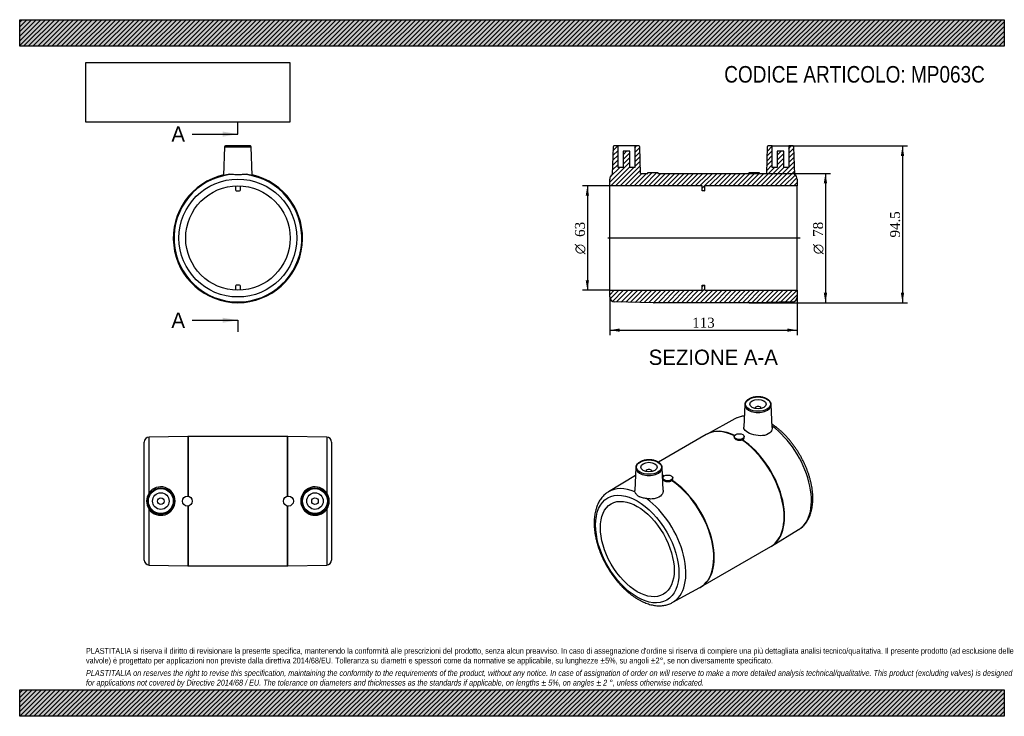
# Model space of a CAD drawing. Header units: millimetres. Extents: x 0 to 594, y 0 to 420.
import ezdxf
from ezdxf.enums import TextEntityAlignment as Align
from ezdxf.lldxf.tags import DXFTag

# ---------------------------------------------------------------- set-up
doc = ezdxf.new("R2010")
doc.units = ezdxf.units.MM
doc.header["$LTSCALE"] = 2
for name, color, linetype in [('Default', 7, 'Continuous'), ('DV4_Default', 7, 'Continuous'), ('MP063C', 7, 'Continuous')]:
    doc.layers.add(name, color=color, linetype=linetype)
doc.styles.add('SEACAD_Solid_Edge_ANSI', font='seans.ttf')
doc.styles.add('SEACAD_Solid_Edge_ANSI1_Symbols', font='semeca1.ttf')
doc.styles.add('SEACAD_Times_New_Roman', font='times.ttf')
tags = doc.linetypes.add('CENTER2', pattern=[28.575, 19.05, -3.175, 3.175, -3.175]).pattern_tags.tags
tags[10:11] = [DXFTag(74, 4), DXFTag(75, 0), DXFTag(340, '0'), DXFTag(46, 0.0), DXFTag(50, 0.0), DXFTag(44, 0.0), DXFTag(45, 0.0)]
tags[8:9] = [DXFTag(74, 4), DXFTag(75, 0), DXFTag(340, '0'), DXFTag(46, 0.0), DXFTag(50, 0.0), DXFTag(44, 0.0), DXFTag(45, 0.0)]
tags[6:7] = [DXFTag(74, 4), DXFTag(75, 0), DXFTag(340, '0'), DXFTag(46, 0.0), DXFTag(50, 0.0), DXFTag(44, 0.0), DXFTag(45, 0.0)]
tags[4:5] = [DXFTag(74, 4), DXFTag(75, 0), DXFTag(340, '0'), DXFTag(46, 0.0), DXFTag(50, 0.0), DXFTag(44, 0.0), DXFTag(45, 0.0)]
doc.dimstyles.new('ANSImm', dxfattribs={"dimtxt": 6, "dimasz": 6, "dimexe": 3, "dimexo": 0, "dimgap": 1.5, "dimtad": 1, "dimdsep": 46, "dimtxsty": 'SEACAD_Times_New_Roman', "dimblk1": '_SE_FILLED', "dimblk2": '_SE_FILLED', "dimsah": 1, "dimcen": 3, "dimazin": 0, "dimtfac": 0.85, "dimtdec": 3, "dimtofl": 0, "dimtmove": 0, "dimatfit": 3, "dimfxl": 1, "dimarcsym": 0})
picture_1 = doc.add_image_def('image1.jpg', size_in_pixel=(4302, 1260))

# ---------------------------------------------------------------- blocks, each defined once
blk = doc.blocks.new('SE')
at = {"layer": 'MP063C', "color": 7, "linetype": 'Continuous'}
for p, q in [((123.63, 343.39), (123.03, 326.1)), ((123.63, 343.39), (139.66, 343.39)), ((139.16, 343.87), (124.13, 343.87)), ((140.27, 326.09), (139.66, 343.39)), ((130.15, 319.84), (130.15, 317.34)), ((130.65, 316.84), (132.65, 316.84)), ((133.15, 317.34), (133.15, 319.84)), ((130.15, 259.41), (130.15, 256.91)), ((132.65, 259.91), (130.65, 259.91)), ((133.15, 256.91), (133.15, 259.41))]:
    blk.add_line(p, q, dxfattribs=at)
for radius in [35.56, 31.5]:
    blk.add_circle((131.65, 288.37), radius, dxfattribs=at)
for centre, radius, start, end in [((124.13, 343.37), 0.5, 90, 178), ((139.16, 343.37), 0.5, 2, 90), ((131.65, 295.12), 32.15, 98.87984, 105.54341), ((131.65, 295.12), 32.15, 74.45371, 81.12085), ((131.65, 288.37), 39, 102.75529, 77.24471), ((131.65, 288.37), 39, 102.75391, 77.24609), ((131.65, 288.37), 38.56, 97.33215, 82.66785), ((130.65, 317.34), 0.5, 180, 270), ((132.65, 317.34), 0.5, 270, 0), ((130.65, 259.41), 0.5, 90, 180), ((132.65, 259.41), 0.5, 0, 90)]:
    blk.add_arc(centre, radius, start, end, dxfattribs=at)
blk.add_open_spline([(136.57, 326.61), (135.84, 326.7), (135.06, 326.65), (133.38, 326.53), (132.51, 326.46), (130.76, 326.46), (129.9, 326.53), (128.23, 326.65), (127.45, 326.7), (126.73, 326.61)], degree=3, knots=[0, 0, 0, 0, 0.25, 0.25, 0.5, 0.5, 0.75, 0.75, 1, 1, 1, 1], dxfattribs=at)
blk = doc.blocks.new('SE1')
at = {"layer": 'MP063C', "color": 7, "linetype": 'Continuous'}
for p, q in [((437.39, 187.94), (436.81, 174.29)), ((443.41, 185.6), (443.41, 185.57)), ((447.41, 185.57), (447.41, 185.6)), ((454.01, 174.14), (453.42, 187.94)), ((431.38, 179.32), (414.64, 170.16)), ((414.1, 169.86), (385.34, 153.26)), ((414.64, 170.15), (414.11, 169.85)), ((431.09, 168.62), (431.09, 168.17)), ((435.67, 166.65), (435.98, 166.77)), ((437.09, 168.13), (437.09, 168.62)), ((371.63, 149.97), (371.04, 136.14)), ((388.24, 136.37), (387.66, 149.97)), ((371.42, 145.21), (355.12, 135.29)), ((377.64, 147.64), (377.64, 147.6)), ((381.64, 147.6), (381.64, 147.64)), ((387.96, 143.72), (387.96, 143.22)), ((393.96, 143.26), (393.96, 143.72)), ((393.29, 142.12), (393.51, 142.31)), ((453.63, 102.62), (469.93, 112.54)), ((410.94, 77.97), (453.1, 102.31)), ((393.67, 68.52), (410.41, 77.67)), ((410.41, 77.68), (410.94, 77.98))]:
    blk.add_line(p, q, dxfattribs=at)
blk.add_arc((450.76, 106.94), 5.17, 296.8674, 303.65779, dxfattribs=at)
for centre, major_axis in [((445.41, 188.22), (-7.52, 0)), ((445.41, 188.22), (-5, 0)), ((434.09, 168.62), (-3, 0)), ((379.64, 150.25), (-7.52, 0)), ((379.64, 150.25), (5, 0)), ((390.96, 143.72), (3, 0)), ((372.57, 100.85), (17.78, -30.79)), ((372.57, 100.85), (15.75, -27.28))]:
    blk.add_ellipse(centre, major_axis=major_axis, ratio=0.57735, dxfattribs=at)
for centre, major_axis, start_param, end_param in [((445.41, 187.82), (8.02, 0), 3.135678, 6.283185), ((445.41, 187.82), (8.02, 0), 3.116897, 3.135678), ((445.41, 185.6), (-2, 0), 3.112862, 6.283185), ((445.41, 185.6), (-2, 0), 0, 0.02873), ((445.41, 187.82), (8.02, 0), 0.024695, 0.037499), ((445.41, 187.82), (8.02, 0), 0, 0.024695), ((450.4, 145.78), (19.28, -33.39), 2.865958, 3.128251), ((433.6, 136.09), (19.5, -33.77), 2.441709, 3.141593), ((433.87, 136.24), (19.5, -33.77), 2.44604, 3.128227), ((450.4, 145.78), (19.28, -33.39), 0.013342, 2.224446), ((433.6, 136.09), (19.5, -33.77), 0, 2.281255), ((433.87, 136.24), (19.5, -33.77), 0.013403, 2.279605), ((379.64, 149.86), (8.02, 0), 3.135678, 6.283185), ((379.64, 149.86), (8.02, 0), 3.116897, 3.135678), ((379.64, 147.64), (2, 0), 0, 3.170323), ((379.64, 149.86), (8.02, 0), 0.024695, 0.037499), ((379.64, 149.86), (8.02, 0), 0, 0.024695), ((379.64, 147.64), (2, 0), 6.254455, 6.283185), ((391.44, 111.75), (19.5, -33.77), -3.832663, -3.796425), ((391.18, 111.59), (19.5, -33.77), -3.833181, -3.806598), ((374.65, 102.05), (19.28, -33.39), 2.484165, 3.152556), ((391.18, 111.59), (19.5, -33.77), 6.269843, 8.56279), ((391.44, 111.75), (19.5, -33.77), -0.000077, 2.281255), ((374.65, 102.05), (19.28, -33.39), 3.152556, 3.154935), ((374.65, 102.05), (19.28, -33.39), -0.013022, 2.228224)]:
    blk.add_ellipse(centre, major_axis=major_axis, ratio=0.57735, start_param=start_param, end_param=end_param, dxfattribs=at)
for points, knots in [([(453.41, 188), (453.41, 188.01), (453.42, 188.2), (453.33, 188.59), (453.14, 189.13), (452.84, 189.66), (452.45, 190.17), (451.96, 190.64), (451.38, 191.07), (450.72, 191.46), (449.99, 191.81), (449.2, 192.09), (448.36, 192.33), (447.48, 192.5), (446.57, 192.61), (445.65, 192.66), (444.73, 192.64), (443.82, 192.56), (442.93, 192.43), (442.06, 192.23), (441.24, 191.97), (440.48, 191.65), (439.78, 191.29), (439.15, 190.87), (438.6, 190.41), (438.14, 189.91), (437.79, 189.37), (437.54, 188.82), (437.41, 188.29), (437.4, 187.99), (437.4, 187.84)], [0, 0, 0, 0, 0.001461, 0.037123, 0.072826, 0.108905, 0.145547, 0.182735, 0.220317, 0.258109, 0.295965, 0.333794, 0.371572, 0.409298, 0.446984, 0.484644, 0.522296, 0.559959, 0.597646, 0.635377, 0.673172, 0.711046, 0.749011, 0.787059, 0.825144, 0.863134, 0.900839, 0.938036, 0.974585, 1, 1, 1, 1]), ([(437.1, 181.1), (436.69, 181.06), (435.86, 180.93), (434.62, 180.65), (433.41, 180.26), (432.29, 179.8), (431.68, 179.47), (431.36, 179.3)], [0.92344676, 0.92344676, 0.92344676, 0.92344676, 0.93855657, 0.95497284, 0.97124946, 0.98741063, 1, 1, 1, 1]), ([(454.01, 174.14), (454.04, 173.23), (453.75, 172.32), (452.35, 170.53), (451, 169.76), (447.78, 169.04), (445.89, 169.08), (442.33, 169.75), (440.62, 170.38), (438.05, 171.86), (437.18, 172.73), (436.83, 173.82), (436.8, 174.06), (436.81, 174.29)], [0.03003, 0.03003, 0.03003, 0.03003, 0.125, 0.125, 0.25, 0.25, 0.375, 0.375, 0.5, 0.5, 0.625, 0.625, 0.6595705, 0.6595705, 0.6595705, 0.6595705]), ([(469.89, 112.53), (469.96, 112.57), (470.36, 112.79), (471.12, 113.34), (472.1, 114.12), (473.01, 115.01), (473.87, 115.97), (474.66, 117.02), (475.38, 118.15), (476.03, 119.36), (476.61, 120.64), (477.11, 121.99), (477.54, 123.41), (477.9, 124.9), (478.17, 126.44), (478.36, 128.04), (478.48, 129.69), (478.51, 131.38), (478.46, 133.11), (478.34, 134.87), (478.13, 136.66), (477.85, 138.47), (477.5, 140.3), (477.07, 142.15), (476.56, 144), (475.99, 145.86), (475.34, 147.71), (474.63, 149.56), (473.86, 151.4), (473.02, 153.22), (472.12, 155.02), (471.16, 156.79), (470.14, 158.54), (469.08, 160.25), (467.96, 161.93), (466.79, 163.56), (465.58, 165.14), (464.33, 166.67), (463.04, 168.15), (461.72, 169.56), (460.36, 170.91), (458.98, 172.19), (457.56, 173.41), (456.13, 174.54), (454.92, 175.43), (454.18, 175.93), (453.93, 176.1)], [0, 0, 0, 0, 0.0026844, 0.0187124, 0.0347439, 0.0508185, 0.0669731, 0.0832384, 0.099636, 0.1161779, 0.1328655, 0.1496907, 0.1666382, 0.1836876, 0.2008165, 0.2180031, 0.2352275, 0.2524733, 0.2697269, 0.2869765, 0.3042161, 0.3214422, 0.3386527, 0.355847, 0.3730253, 0.3901886, 0.4073383, 0.4244761, 0.441604, 0.458724, 0.4758383, 0.4929491, 0.5100586, 0.5271692, 0.5442824, 0.5614004, 0.5785256, 0.5956603, 0.6128068, 0.6299671, 0.6471434, 0.6643375, 0.6815509, 0.6987847, 0.7160393, 0.7248824, 0.7248824, 0.7248824, 0.7248824]), ([(431.09, 168.16), (431.09, 168.1), (431.1, 168.04), (431.15, 167.79), (431.24, 167.62), (431.54, 167.28), (431.73, 167.13), (432.21, 166.85), (432.48, 166.73), (433.09, 166.55), (433.41, 166.49), (434.08, 166.42), (434.41, 166.42), (435.07, 166.49), (435.38, 166.55), (435.67, 166.65)], [0.2071313, 0.2071313, 0.2071313, 0.2071313, 0.25, 0.25, 0.375, 0.375, 0.5, 0.5, 0.625, 0.625, 0.75, 0.75, 0.875, 0.875, 1, 1, 1, 1]), ([(435.98, 166.77), (436.64, 167.06), (437.04, 167.53), (437.09, 168.06), (437.09, 168.09), (437.09, 168.13)], [0, 0, 0, 0, 0.25, 0.25, 0.2658079, 0.2658079, 0.2658079, 0.2658079]), ([(387.65, 150.04), (387.65, 150.04), (387.66, 150.23), (387.57, 150.63), (387.38, 151.17), (387.08, 151.7), (386.69, 152.2), (386.2, 152.67), (385.62, 153.11), (384.96, 153.5), (384.23, 153.84), (383.44, 154.13), (382.6, 154.36), (381.72, 154.53), (380.81, 154.64), (379.89, 154.69), (378.97, 154.67), (378.06, 154.6), (377.16, 154.46), (376.3, 154.26), (375.48, 154), (374.72, 153.69), (374.01, 153.32), (373.39, 152.9), (372.84, 152.44), (372.38, 151.94), (372.03, 151.41), (371.78, 150.85), (371.65, 150.32), (371.64, 150.02), (371.64, 149.87)], [0, 0, 0, 0, 0.001461, 0.037123, 0.072826, 0.108905, 0.145547, 0.182735, 0.220317, 0.258109, 0.295965, 0.333794, 0.371572, 0.409298, 0.446984, 0.484644, 0.522296, 0.559959, 0.597646, 0.635377, 0.673172, 0.711046, 0.749011, 0.787059, 0.825144, 0.863134, 0.900839, 0.938036, 0.974585, 1, 1, 1, 1]), ([(387.96, 143.22), (387.96, 142.79), (388.28, 142.35), (389.43, 141.69), (390.28, 141.48), (391.95, 141.5), (392.76, 141.72), (393.29, 142.12)], [0.2658079, 0.2658079, 0.2658079, 0.2658079, 0.5, 0.5, 0.75, 0.75, 1, 1, 1, 1]), ([(393.51, 142.31), (393.69, 142.48), (393.81, 142.67), (393.93, 143), (393.96, 143.13), (393.96, 143.26)], [0, 0, 0, 0, 0.125, 0.125, 0.2071313, 0.2071313, 0.2071313, 0.2071313]), ([(355.18, 135.32), (355.1, 135.27), (354.7, 135.05), (353.93, 134.5), (352.95, 133.71), (352.03, 132.83), (351.18, 131.86), (350.39, 130.81), (349.67, 129.68), (349.02, 128.48), (348.44, 127.2), (347.94, 125.84), (347.51, 124.42), (347.15, 122.94), (346.88, 121.39), (346.69, 119.79), (346.57, 118.15), (346.54, 116.45), (346.59, 114.73), (346.71, 112.96), (346.92, 111.17), (347.2, 109.36), (347.55, 107.53), (347.98, 105.69), (348.49, 103.83), (349.06, 101.98), (349.71, 100.12), (350.42, 98.28), (351.19, 96.44), (352.03, 94.62), (352.93, 92.82), (353.89, 91.04), (354.91, 89.29), (355.97, 87.58), (357.09, 85.91), (358.26, 84.28), (359.47, 82.7), (360.72, 81.16), (362.01, 79.69), (363.33, 78.27), (364.69, 76.92), (366.07, 75.64), (367.49, 74.43), (368.92, 73.29), (370.37, 72.23), (371.84, 71.25), (373.32, 70.36), (374.8, 69.56), (376.3, 68.84), (377.79, 68.22), (379.28, 67.7), (380.76, 67.28), (382.22, 66.95), (383.67, 66.74), (385.09, 66.62), (386.48, 66.61), (387.84, 66.7), (389.15, 66.89), (390.43, 67.19), (391.64, 67.58), (392.75, 68.03), (393.36, 68.36), (393.68, 68.53)], [0, 0, 0, 0, 0.002971, 0.018997, 0.035027, 0.0511, 0.067254, 0.083517, 0.099914, 0.116454, 0.13314, 0.149964, 0.16691, 0.183958, 0.201085, 0.21827, 0.235493, 0.252737, 0.269989, 0.287237, 0.304476, 0.3217, 0.338909, 0.356102, 0.373279, 0.39044, 0.407589, 0.424725, 0.441851, 0.45897, 0.476082, 0.493192, 0.5103, 0.527409, 0.54452, 0.561637, 0.578761, 0.595894, 0.613039, 0.630198, 0.647372, 0.664565, 0.681777, 0.699009, 0.716262, 0.733535, 0.750827, 0.768132, 0.785445, 0.802754, 0.820042, 0.837294, 0.854486, 0.871596, 0.888597, 0.905468, 0.922192, 0.93876, 0.955175, 0.97145, 0.987609, 1, 1, 1, 1]), ([(378.13, 131.27), (377.7, 131.35), (377.28, 131.42), (376.45, 131.56), (376.05, 131.64), (375.27, 131.83), (374.9, 131.93), (374.37, 132.12), (374.2, 132.19), (373.87, 132.35), (373.71, 132.43), (373.24, 132.7), (372.96, 132.9), (372.45, 133.35), (372.22, 133.59), (371.81, 134.09), (371.64, 134.34), (371.36, 134.83), (371.25, 135.07), (371.18, 135.28)], [0, 0, 0, 0, 0.125, 0.125, 0.25, 0.25, 0.375, 0.375, 0.4375, 0.4375, 0.5, 0.5, 0.625, 0.625, 0.75, 0.75, 0.875, 0.875, 1, 1, 1, 1]), ([(388.24, 136.37), (388.28, 135.38), (387.96, 134.39), (386.45, 132.49), (385.08, 131.69), (382.63, 131.11), (381.75, 131.02), (379.94, 131.01), (379.03, 131.1), (378.13, 131.27)], [0.649846, 0.649846, 0.649846, 0.649846, 0.75, 0.75, 0.875, 0.875, 0.9375, 0.9375, 1, 1, 1, 1])]:
    blk.add_open_spline(points, degree=3, knots=knots, dxfattribs=at)
blk.add_open_spline([(371.18, 135.28), (371.07, 135.57), (371.03, 135.85), (371.04, 136.14)], degree=3, dxfattribs=at)
blk = doc.blocks.new('SE2')
at = {"layer": 'MP063C', "color": 7, "linetype": 'Continuous'}
for p, q in [((101.46, 168.76), (78.09, 168.32)), ((78.09, 134.68), (78.09, 168.32)), ((101.46, 168.76), (101.46, 132.75)), ((101.84, 132.68), (101.84, 168.76)), ((161.46, 168.76), (101.84, 168.76)), ((161.46, 168.76), (161.46, 132.68)), ((161.84, 132.75), (161.84, 168.76)), ((185.2, 168.32), (161.84, 168.76)), ((185.2, 168.32), (185.2, 134.68)), ((75.15, 94.21), (75.15, 165.32)), ((188.15, 165.32), (188.15, 94.21)), ((78.09, 91.21), (78.09, 124.84)), ((101.46, 126.78), (101.46, 90.77)), ((101.84, 90.76), (101.84, 126.84)), ((161.46, 126.84), (161.46, 90.76)), ((161.84, 90.77), (161.84, 126.78)), ((185.2, 124.84), (185.2, 91.21)), ((78.09, 91.21), (101.46, 90.77)), ((101.84, 90.76), (161.46, 90.76)), ((161.84, 90.77), (185.2, 91.21))]:
    blk.add_line(p, q, dxfattribs=at)
for centre, radius in [((85.15, 129.76), 8.02), ((85.15, 129.76), 7.52), ((178.15, 129.76), 8.02), ((178.15, 129.76), 7.52), ((85.15, 129.76), 5), ((85.15, 129.76), 2), ((101.15, 129.76), 3), ((162.15, 129.76), 3), ((178.15, 129.76), 5), ((178.15, 129.76), 2)]:
    blk.add_circle(centre, radius, dxfattribs=at)
for centre, radius, start, end in [((78.15, 165.32), 3, 91.08092, 180), ((101.84, 148.76), 20, 90, 91.08092), ((161.46, 148.76), 20, 88.91908, 90), ((185.15, 165.32), 3, 0, 88.91908), ((85.14, 129.76), 8.59, 214.92618, 145.07382), ((178.16, 129.76), 8.59, 34.92631, 325.07369), ((85.13, 129.76), 8.59, 145.03678, 214.96322), ((178.17, 129.76), 8.59, 325.03678, 34.96322), ((78.15, 94.21), 3, 180, 268.91908), ((101.84, 110.76), 20, 268.91908, 270), ((161.46, 110.76), 20, 270, 271.08092), ((185.15, 94.21), 3, 271.08092, 0)]:
    blk.add_arc(centre, radius, start, end, dxfattribs=at)
blk = doc.blocks.new('SE4')
at = {"color": 7, "linetype": 'Continuous', "style": 'SEACAD_Solid_Edge_ANSI'}
blk.add_text('A', height=9.2, dxfattribs=at).set_placement((91.53, 355.63), align=Align.TOP_LEFT)
blk = doc.blocks.new('SE5')
at = {"color": 7, "linetype": 'Continuous', "style": 'SEACAD_Solid_Edge_ANSI'}
blk.add_text('A', height=9.2, dxfattribs=at).set_placement((91.53, 243.4), align=Align.TOP_LEFT)
blk = doc.blocks.new('SEANNOT_GROUP')
at = {"linetype": 'Continuous'}
blk.add_hatch(color=7, dxfattribs=at).paths.add_polyline_path([(122.45, 349.49), (131.65, 351.03), (122.45, 352.56)])
at = {"color": 7, "linetype": 'Continuous'}
blk.add_lwpolyline([(104.05, 351.03), (131.65, 351.03)], dxfattribs=at)
blk = doc.blocks.new('SEANNOT_GROUP1')
at = {"linetype": 'Continuous'}
blk.add_hatch(color=7, dxfattribs=at).paths.add_polyline_path([(122.45, 237.27), (131.65, 238.8), (122.45, 240.33)])
at = {"color": 7, "linetype": 'Continuous'}
blk.add_lwpolyline([(104.05, 238.8), (131.65, 238.8)], dxfattribs=at)
blk = doc.blocks.new('SE3')
at = {"layer": 'Default', "color": 7, "linetype": 'CENTER2'}
for p, q in [((131.65, 351.03), (131.65, 357.93)), ((131.65, 238.8), (131.65, 231.9))]:
    blk.add_line(p, q, dxfattribs=at)
at = {"layer": 'Default', "color": 7, "linetype": 'CENTER2', "const_width": 0.0001}
blk.add_lwpolyline([(131.65, 351.03), (131.65, 238.8)], dxfattribs=at)
at = {"layer": 'Default'}
for name in ['SE4', 'SEANNOT_GROUP', 'SE5', 'SEANNOT_GROUP1']:
    blk.add_blockref(name, (0, 0), dxfattribs=at)
blk = doc.blocks.new('SE6')
at = {"layer": 'MP063C', "linetype": 'Continuous'}
h = blk.add_hatch(dxfattribs=at)
h.set_pattern_fill('LINE', scale=0.62992, angle=45, style=0)
edge = h.paths.add_edge_path()
edge.add_line((440.02, 327.37), (385.02, 327.37))
edge.add_line((385.02, 327.37), (385.02, 327.87))
edge.add_line((385.02, 327.87), (379.02, 327.87))
edge.add_line((379.02, 327.87), (379.02, 327.31))
edge.add_line((379.02, 327.31), (374.61, 327.22))
edge.add_line((374.61, 327.22), (374.04, 343.39))
edge.add_arc((373.54, 343.37), 0.5, 2, 90)
edge.add_line((373.54, 343.87), (371.02, 343.87))
edge.add_line((371.02, 343.87), (371.02, 330.87))
edge.add_line((371.02, 330.87), (368.02, 330.87))
edge.add_line((368.02, 330.87), (368.02, 340.67))
edge.add_line((368.02, 340.67), (364.02, 340.67))
edge.add_line((364.02, 340.67), (364.02, 330.87))
edge.add_line((364.02, 330.87), (361.02, 330.87))
edge.add_line((361.02, 330.87), (361.02, 343.87))
edge.add_line((361.02, 343.87), (358.51, 343.87))
edge.add_arc((358.51, 343.37), 0.5, 90, 178)
edge.add_line((358.01, 343.39), (357.42, 326.46))
edge.add_arc((359.02, 323.93), 3, 122.41211, 180)
edge.add_line((356.02, 323.93), (356.02, 319.87))
edge.add_line((356.02, 319.87), (411.77, 319.87))
edge.add_line((411.77, 319.87), (411.77, 316.84))
edge.add_line((411.77, 316.84), (413.27, 316.84))
edge.add_line((413.27, 316.84), (413.27, 319.87))
edge.add_line((413.27, 319.87), (469.02, 319.87))
edge.add_line((469.02, 319.87), (469.02, 323.93))
edge.add_arc((466.02, 323.93), 3, 0, 57.58789)
edge.add_line((467.63, 326.46), (467.04, 343.39))
edge.add_arc((466.54, 343.37), 0.5, 2, 90)
edge.add_line((466.54, 343.87), (464.02, 343.87))
edge.add_line((464.02, 343.87), (464.02, 330.87))
edge.add_line((464.02, 330.87), (461.02, 330.87))
edge.add_line((461.02, 330.87), (461.02, 340.67))
edge.add_line((461.02, 340.67), (457.02, 340.67))
edge.add_line((457.02, 340.67), (457.02, 330.87))
edge.add_line((457.02, 330.87), (454.02, 330.87))
edge.add_line((454.02, 330.87), (454.02, 343.87))
edge.add_line((454.02, 343.87), (451.51, 343.87))
edge.add_arc((451.51, 343.37), 0.5, 90, 178)
edge.add_line((451.01, 343.39), (450.44, 327.22))
edge.add_line((450.44, 327.22), (446.02, 327.31))
edge.add_line((446.02, 327.31), (446.02, 327.87))
edge.add_line((446.02, 327.87), (440.02, 327.87))
edge.add_line((440.02, 327.87), (440.02, 327.37))
h = blk.add_hatch(dxfattribs=at)
h.set_pattern_fill('LINE', scale=0.62992, angle=45, style=0)
edge = h.paths.add_edge_path()
edge.add_line((442.71, 249.38), (466.08, 249.82))
edge.add_arc((466.02, 252.82), 3, 271.08092, 360)
edge.add_line((469.02, 252.82), (469.02, 256.87))
edge.add_line((469.02, 256.87), (413.27, 256.87))
edge.add_line((413.27, 256.87), (413.27, 259.91))
edge.add_line((413.27, 259.91), (411.77, 259.91))
edge.add_line((411.77, 259.91), (411.77, 256.87))
edge.add_line((411.77, 256.87), (356.02, 256.87))
edge.add_line((356.02, 256.87), (356.02, 252.82))
edge.add_arc((359.02, 252.82), 3, 180, 268.91908)
edge.add_line((358.97, 249.82), (382.34, 249.38))
edge.add_arc((382.71, 269.37), 20, 268.91908, 270)
edge.add_line((382.71, 249.37), (442.34, 249.37))
edge.add_arc((442.34, 269.37), 20, 270, 271.08092)
at = {"layer": 'DV4_Default', "color": 7, "linetype": 'CENTER2'}
blk.add_line((470.77, 288.37), (354.73, 288.37), dxfattribs=at)
at = {"layer": 'MP063C', "color": 7, "linetype": 'Continuous'}
for p, q in [((358.01, 343.39), (357.42, 326.46)), ((361.02, 343.87), (358.51, 343.87)), ((371.02, 343.87), (361.02, 343.87)), ((361.02, 330.87), (361.02, 343.87)), ((368.02, 340.67), (364.02, 340.67)), ((364.02, 340.67), (364.02, 330.87)), ((368.02, 330.87), (368.02, 340.67)), ((373.54, 343.87), (371.02, 343.87)), ((371.02, 343.87), (371.02, 330.87)), ((374.61, 327.22), (374.04, 343.39)), ((451.01, 343.39), (450.44, 327.22)), ((454.02, 343.87), (451.51, 343.87)), ((454.02, 343.87), (464.02, 343.87)), ((454.02, 330.87), (454.02, 343.87)), ((457.02, 340.67), (457.02, 330.87)), ((461.02, 340.67), (457.02, 340.67)), ((461.02, 330.87), (461.02, 340.67)), ((464.02, 343.87), (464.02, 330.87)), ((466.54, 343.87), (464.02, 343.87)), ((467.63, 326.46), (467.04, 343.39)), ((364.02, 330.87), (361.02, 330.87)), ((371.02, 330.87), (368.02, 330.87)), ((374.61, 327.22), (379.02, 327.31)), ((379.02, 327.87), (385.02, 327.87)), ((379.02, 327.31), (379.02, 327.87)), ((385.02, 327.87), (385.02, 327.37)), ((385.02, 327.37), (440.02, 327.37)), ((440.02, 327.37), (440.02, 327.87)), ((440.02, 327.87), (446.02, 327.87)), ((446.02, 327.87), (446.02, 327.31)), ((446.02, 327.31), (450.44, 327.22)), ((457.02, 330.87), (454.02, 330.87)), ((464.02, 330.87), (461.02, 330.87)), ((356.02, 319.87), (356.02, 323.93)), ((469.02, 323.93), (469.02, 319.87)), ((356.02, 256.87), (356.02, 319.87)), ((411.77, 319.87), (356.02, 319.87)), ((411.77, 316.84), (411.77, 319.87)), ((413.27, 316.84), (411.77, 316.84)), ((469.02, 319.87), (413.27, 319.87)), ((413.27, 316.84), (413.27, 319.87)), ((469.02, 256.87), (469.02, 319.87)), ((356.02, 252.82), (356.02, 256.87)), ((356.02, 256.87), (411.77, 256.87)), ((411.77, 256.87), (411.77, 259.91)), ((411.77, 259.91), (413.27, 259.91)), ((413.27, 256.87), (413.27, 259.91)), ((413.27, 256.87), (469.02, 256.87)), ((469.02, 256.87), (469.02, 252.82)), ((382.34, 249.38), (358.97, 249.82)), ((466.08, 249.82), (442.71, 249.38)), ((442.34, 249.37), (382.71, 249.37))]:
    blk.add_line(p, q, dxfattribs=at)
for centre, radius, start, end in [((358.51, 343.37), 0.5, 90, 178), ((373.54, 343.37), 0.5, 2, 90), ((451.51, 343.37), 0.5, 90, 178), ((466.54, 343.37), 0.5, 2, 90), ((359.02, 323.93), 3, 122.41211, 180), ((466.02, 323.93), 3, 0, 57.58789), ((359.02, 252.82), 3, 180, 268.91908), ((466.02, 252.82), 3, 271.08092, 0), ((382.71, 269.37), 20, 268.91908, 270), ((442.34, 269.37), 20, 270, 271.08092)]:
    blk.add_arc(centre, radius, start, end, dxfattribs=at)
blk = doc.blocks.new('GDimGGroup')
at = {"layer": 'Default', "linetype": 'Continuous'}
for points in [[(487.11, 321.37), (486.11, 327.37), (485.11, 321.37)], [(487.11, 255.37), (485.11, 255.37), (486.11, 249.37)]]:
    blk.add_hatch(color=7, dxfattribs=at).paths.add_polyline_path(points)
at = {"layer": 'Default', "color": 7, "linetype": 'Continuous'}
for p, q in [((440.02, 327.37), (489.11, 327.37)), ((486.11, 327.37), (486.11, 249.37)), ((440.02, 249.37), (489.11, 249.37))]:
    blk.add_line(p, q, dxfattribs=at)
for s, style, p in [('78', 'SEACAD_Times_New_Roman', (478.61, 289.05)), ('O', 'SEACAD_Solid_Edge_ANSI1_Symbols', (478.61, 278.6))]:
    blk.add_text(s, height=6, rotation=90, dxfattribs=dict(at, style=style)).set_placement(p, align=Align.TOP_LEFT)
blk = doc.blocks.new('DMBLK12')
at = {"layer": 'Default', "linetype": 'Continuous'}
for points in [[(362.02, 231.84), (362.02, 233.84), (356.02, 232.84)], [(463.02, 231.84), (469.02, 232.84), (463.02, 233.84)]]:
    blk.add_hatch(color=7, dxfattribs=at).paths.add_polyline_path(points)
at = {"layer": 'Default', "color": 7, "linetype": 'Continuous'}
for p, q in [((356.02, 252.82), (356.02, 229.84)), ((469.02, 252.82), (469.02, 229.84)), ((356.02, 232.84), (469.02, 232.84))]:
    blk.add_line(p, q, dxfattribs=at)
at = {"layer": 'Default', "color": 7, "linetype": 'Continuous', "style": 'SEACAD_Times_New_Roman'}
blk.add_text('113', height=6, dxfattribs=at).set_placement((405.7, 240.34), align=Align.TOP_LEFT)
blk = doc.blocks.new('_SE_FILLED')
at = {"color": 0}
blk.add_line((0, 0), (-1, 0), dxfattribs=at)
blk.add_solid([(0, 0), (-1, -0.1665), (-1, 0.1665), (0, 0)], dxfattribs=at)
blk = doc.blocks.new('GDimGGroup1')
at = {"layer": 'Default', "linetype": 'Continuous'}
for points in [[(341.46, 313.87), (343.46, 313.87), (342.46, 319.87)], [(341.46, 262.87), (342.46, 256.87), (343.46, 262.87)]]:
    blk.add_hatch(color=7, dxfattribs=at).paths.add_polyline_path(points)
at = {"layer": 'Default', "color": 7, "linetype": 'Continuous'}
for p, q in [((356.02, 319.87), (339.46, 319.87)), ((342.46, 319.87), (342.46, 256.87)), ((356.02, 256.87), (339.46, 256.87))]:
    blk.add_line(p, q, dxfattribs=at)
for s, style, p in [('63', 'SEACAD_Times_New_Roman', (334.96, 289.05)), ('O', 'SEACAD_Solid_Edge_ANSI1_Symbols', (334.96, 278.6))]:
    blk.add_text(s, height=6, rotation=90, dxfattribs=dict(at, style=style)).set_placement(p, align=Align.TOP_LEFT)
blk = doc.blocks.new('DMBLK13')
at = {"layer": 'Default', "linetype": 'Continuous'}
for points in [[(533.58, 337.87), (532.58, 343.87), (531.58, 337.87)], [(533.58, 255.37), (531.58, 255.37), (532.58, 249.37)]]:
    blk.add_hatch(color=7, dxfattribs=at).paths.add_polyline_path(points)
at = {"layer": 'Default', "color": 7, "linetype": 'Continuous'}
for p, q in [((464.02, 343.87), (535.58, 343.87)), ((532.58, 343.87), (532.58, 249.37)), ((442.34, 249.37), (535.58, 249.37))]:
    blk.add_line(p, q, dxfattribs=at)
at = {"layer": 'Default', "color": 7, "linetype": 'Continuous', "style": 'SEACAD_Times_New_Roman'}
blk.add_text('94.5', height=6, rotation=90, dxfattribs=at).set_placement((525.08, 288.66), align=Align.TOP_LEFT)

msp = doc.modelspace()

# ---------------------------------------------------------------- hatches: boundary and pattern name
at = {"layer": 'Default', "linetype": 'Continuous'}
h = msp.add_hatch(dxfattribs=at)
h.set_pattern_fill('LINE', scale=0.62992, angle=45, style=0)
h.paths.add_polyline_path([(594, 404), (594, 420), (0, 420), (0, 404)])
for points in [[(594, 404), (594, 420), (0, 420), (0, 404)], [(594, 0), (594, 16), (0, 16), (0, 0)]]:
    msp.add_hatch(color=7, dxfattribs=at).paths.add_polyline_path(points)
h = msp.add_hatch(dxfattribs=at)
h.set_pattern_fill('LINE', scale=0.62992, angle=45, style=0)
h.paths.add_polyline_path([(594, 0), (594, 16), (0, 16), (0, 0)])

# ---------------------------------------------------------------- linework, layer by layer
at = {"layer": 'Default', "color": 7, "linetype": 'Continuous'}
for p, q in [((0, 420), (594, 420)), ((0, 404), (0, 420)), ((594, 420), (594, 404)), ((594, 404), (0, 404)), ((0, 16), (594, 16)), ((0, 0), (0, 16)), ((594, 16), (594, 0)), ((594, 0), (0, 0))]:
    msp.add_line(p, q, dxfattribs=at)

# ---------------------------------------------------------------- block references
at = {"layer": 'Default'}
for name in ['SE3', 'SE', 'SE6', 'GDimGGroup', 'GDimGGroup1', 'SE1', 'SE2']:
    msp.add_blockref(name, (0, 0), dxfattribs=at)

# ---------------------------------------------------------------- texts
at = {"layer": 'Default', "color": 7, "linetype": 'Continuous', "style": 'SEACAD_Solid_Edge_ANSI'}
msp.add_text('SEZIONE A-A', height=9.2, dxfattribs=at).set_placement((379.469, 221.062), align=Align.TOP_LEFT)
at = {"layer": 'Default', "attachment_point": 1}
for s, insert, char_height, width in [('{\\fArial Narrow|b0||i0||c0|p34;\\C7;\\H10.;\\W1.;CODICE ARTICOLO: MP063C}', (425.04, 392.067), 10, 158.59919), ("{\\fArial Narrow|b0||i0||c0|p34;\\C7;\\H3.5;\\W1.;PLASTITALIA si riserva il diritto di revisionare la presente specifica, mantenendo la conformità alle prescrizioni del prodotto, senza alcun preavviso. In caso di assegnazione d'ordine si riserva di compiere una più dettagliata analisi tecnico/qualitativa. Il presente prodotto (ad esclusione delle \\P}{\\fArial Narrow|b0||i0||c0|p34;\\C7;\\H3.5;\\W1.;valvole) è progettato per applicazioni non previste dalla direttiva 2014/68/EU. Tolleranza su diametri e spessori come da normative se applicabile, su lunghezze ±5%, su angoli ±2°, se non diversamente specificato.\\P}{\\fArial Narrow|b0||i0||c0|p34;\\C7;\\H1.;\\W1.;   \\P}{\\fArial Narrow|b0||i1||c0|p34;\\C7;\\H3.5;\\W1.;PLASTITALIA on reserves the right to revise this specification, maintaining the conformity to the requirements of the product, without any notice. In case of assignation of order on will reserve to make a more detailed analysis technical/qualitative. This product (excluding valves) is designed \\P}{\\fArial Narrow|b0||i1||c0|p34;\\C7;\\H3.5;\\W1.;for applications not covered by Directive 2014/68 / EU. The tolerance on diameters and thicknesses as the standards if applicable, on lengths ± 5%, on angles ± 2 °, unless otherwise indicated.\\P}", (40, 41.205), 3.5, 514)]:
    msp.add_mtext(s, dxfattribs=dict(at, insert=insert, char_height=char_height, width=width))

# ---------------------------------------------------------------- dimensions: what is measured, and where the dimension line sits
at = {"layer": 'Default', "color": 7, "linetype": 'Continuous'}
for base, p1, p2, angle, picture, middle, dimtype in [((532.583, 249.374), (464.025, 343.874), (442.336, 249.374), 90, 'DMBLK13', (532.583, 296.624), 160), ((356.025, 232.838), (356.025, 252.818), (469.025, 252.818), 0, 'DMBLK12', (412.525, 232.838), 161)]:
    dim = msp.add_linear_dim(base=base, p1=p1, p2=p2, angle=angle, text='\\A1;<>', dimstyle='ANSImm', dxfattribs=at)
    dim.commit()
    dim.dimension.update_dxf_attribs({"geometry": picture, "text_midpoint": middle, "dimtype": dimtype})

# ---------------------------------------------------------------- pictures from other files: only their frames are drawn
image = msp.add_image(picture_1, insert=(40, 358.206), size_in_units=(122.914, 36))
image.dxf.flags = 7

doc.saveas('drawing.dxf')
